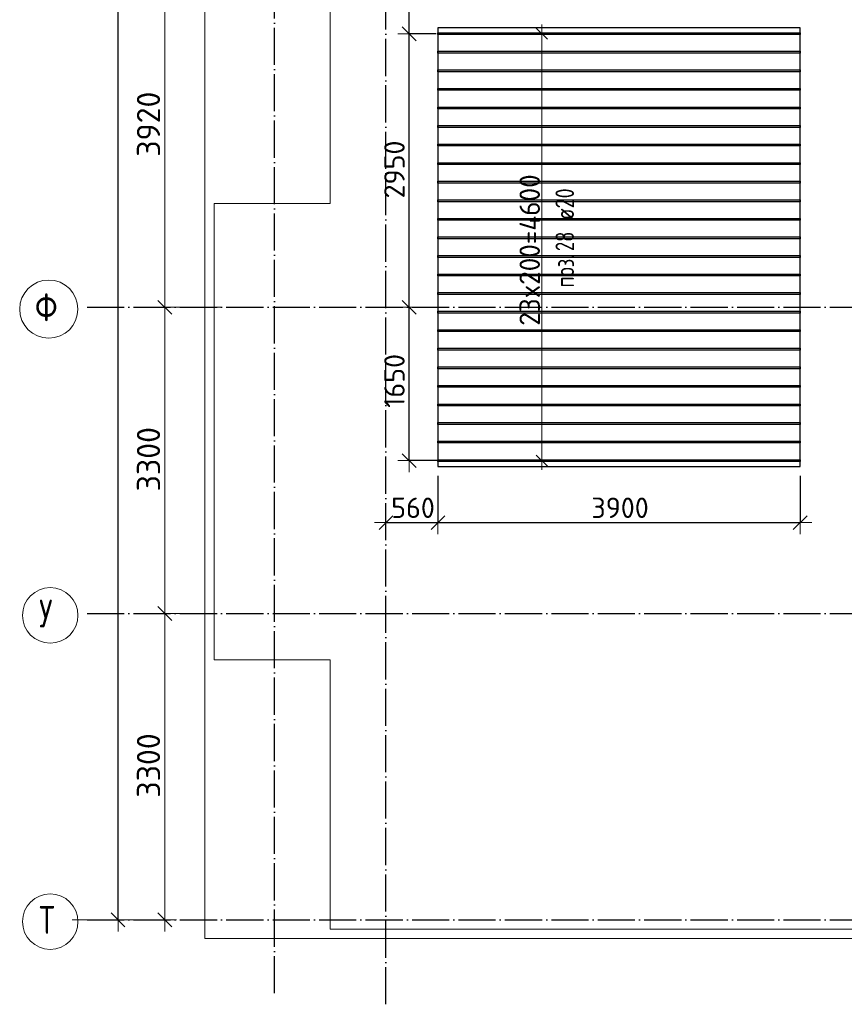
# Model space of a CAD drawing. Header units: millimetres. Extents: x -3725 to 93325, y -74170 to 82591.
# Tile 6 of 140: x 27255 to 36136, y -44170 to -33561. Entities that reach past the tile are written whole.
import ezdxf

# ---------------------------------------------------------------- set-up
doc = ezdxf.new("R2010")
doc.units = ezdxf.units.MM
doc.header["$PDMODE"] = 65
for name, pattern in [('______11', [500, 400, -50, 0, -50]), ('______3', [500, 400, -100]), ('______5', [1100, 800, -100, 100, -100])]:
    doc.linetypes.add(name, pattern=pattern)
for name, color, linetype, lineweight in [('Standard', 7, 'Continuous', 25), ('Балка_ общее', 7, '______3', 13), ('Размерная линия_ общее', 7, 'Continuous', 13), ('Фундамент (1)', 7, 'Continuous', 35)]:
    doc.layers.add(name, color=color, linetype=linetype, lineweight=lineweight)
doc.layers.add('Арм.стержн.Доп. Арм верхн.зоны Х', color=7, linetype='Continuous', lineweight=35, true_color=0x8c8cff)
doc.layers.add('Осевая линия_ общее', color=7, linetype='______5', lineweight=13, true_color=0xa0a0a0)
doc.styles.add('ISOCPEUR', font='ISOCPEUR')
doc.dimstyles.new('DIMSTYLE_18', dxfattribs={"dimtxt": 220, "dimasz": 250, "dimexe": 0, "dimexo": 0, "dimgap": 110, "dimtad": 2, "dimdec": 0, "dimrnd": 1, "dimzin": 12, "dimdsep": 46, "dimtxsty": 'ISOCPEUR', "dimblk1": 'ALL_ML_STRICH', "dimblk2": 'ALL_ML_STRICH', "dimsah": 1, "dimcen": 0, "dimclrd": 7, "dimclre": 256, "dimclrt": 7, "dimadec": 0, "dimazin": 0, "dimtfac": 1, "dimtdec": 0, "dimtix": 1, "dimtmove": 2, "dimatfit": 3, "dimfxl": 0, "dimtzin": 0, "dimlwd": 0, "dimlwe": -3, "dimarcsym": 0})
doc.dimstyles.new('DIMSTYLE_3', dxfattribs={"dimtxt": 220, "dimasz": 250, "dimexe": 0, "dimexo": 0, "dimgap": 110, "dimtad": 2, "dimdec": 0, "dimrnd": 5, "dimzin": 12, "dimdsep": 46, "dimtxsty": 'ISOCPEUR', "dimblk1": 'ALL_ML_STRICH', "dimblk2": 'ALL_ML_STRICH', "dimsah": 1, "dimcen": 0, "dimclrd": 7, "dimclre": 256, "dimclrt": 7, "dimadec": 0, "dimazin": 0, "dimtfac": 1, "dimtdec": 0, "dimtix": 1, "dimtmove": 2, "dimatfit": 3, "dimfxl": 0, "dimtzin": 0, "dimlwd": 0, "dimlwe": -3, "dimarcsym": 0})
doc.dimstyles.new('DIMSTYLE_5', dxfattribs={"dimtxt": 220, "dimasz": 250, "dimexe": 0, "dimexo": 0, "dimgap": 110, "dimtad": 2, "dimdec": 0, "dimrnd": 5, "dimzin": 12, "dimdsep": 46, "dimtxsty": 'ISOCPEUR', "dimblk1": 'ALL_ML_STRICH', "dimblk2": 'ALL_ML_STRICH', "dimsah": 1, "dimcen": 0, "dimclrd": 7, "dimclre": 256, "dimclrt": 7, "dimadec": 0, "dimazin": 0, "dimtfac": 1, "dimtdec": 0, "dimtix": 1, "dimtmove": 2, "dimatfit": 3, "dimfxl": 0, "dimtvp": 1.2, "dimtzin": 0, "dimlwd": 0, "dimlwe": -3, "dimarcsym": 0})
doc.dimstyles.new('DIMSTYLE_7', dxfattribs={"dimtxt": 250, "dimasz": 250, "dimexe": 0, "dimexo": 0, "dimgap": 125, "dimtad": 2, "dimdec": 0, "dimrnd": 5, "dimzin": 12, "dimdsep": 46, "dimtxsty": 'ISOCPEUR', "dimblk1": 'ALL_ML_STRICH', "dimblk2": 'ALL_ML_STRICH', "dimsah": 1, "dimcen": 0, "dimclrd": 7, "dimclre": 256, "dimclrt": 7, "dimadec": 0, "dimazin": 0, "dimtfac": 1, "dimtdec": 0, "dimtix": 1, "dimtmove": 2, "dimatfit": 3, "dimfxl": 0, "dimtzin": 0, "dimlwd": 0, "dimlwe": -3, "dimarcsym": 0})

# ---------------------------------------------------------------- blocks, each defined once
blk = doc.blocks.new('ALL_ML_STRICH')
at = {"color": 0, "linetype": 'ByBlock', "lineweight": -2}
for p, q in [((0, -0.5), (0, 0.5)), ((-1, 0), (0.5, 0)), ((-0.3, -0.3), (0.3, 0.3))]:
    blk.add_line(p, q, dxfattribs=at)
blk = doc.blocks.new('*D65')
at = {"layer": 'DEFPOINTS', "color": 7, "linetype": 'Continuous', "lineweight": 13, "transparency": 33554687}
for p in [(29002, -39960), (27810, -43260), (28817, -43260)]:
    blk.add_point(p, dxfattribs=at)
at = {"layer": 'Балка_ общее', "color": 251, "linetype": 'Continuous', "lineweight": -2, "true_color": 0x656565, "transparency": 33554687}
for p, q in [((28992, -39960), (28817, -39960)), ((27820, -43260), (28817, -43260))]:
    blk.add_line(p, q, dxfattribs=at)
at = {"layer": 'Балка_ общее', "color": 7, "linetype": 'Continuous', "lineweight": -2, "transparency": 33554687}
blk.add_line((28817, -43260), (28817, -39960), dxfattribs=at)
at = {"layer": 'Балка_ общее', "color": 7, "linetype": 'Continuous', "lineweight": 13, "transparency": 33554687, "xscale": 250, "yscale": 250, "zscale": 250}
for p, rotation in [((28817, -39960), 90), ((28817, -43260), 270)]:
    blk.add_blockref('ALL_ML_STRICH', p, dxfattribs=dict(at, rotation=rotation))
at = {"layer": 'Балка_ общее', "color": 7, "linetype": 'Continuous', "lineweight": 13, "transparency": 33554687, "insert": (28642, -41597), "char_height": 250, "width": 1000, "attachment_point": 5, "rotation": 90, "style": 'ISOCPEUR'}
blk.add_mtext('\\A1;{3300}', dxfattribs=at)
blk = doc.blocks.new('*D66')
at = {"layer": 'DEFPOINTS', "color": 7, "linetype": 'Continuous', "lineweight": 13, "transparency": 33554687}
for p in [(29426, -36660), (28817, -39960), (29002, -39960)]:
    blk.add_point(p, dxfattribs=at)
at = {"layer": 'Балка_ общее', "color": 251, "linetype": 'Continuous', "lineweight": -2, "true_color": 0x656565, "transparency": 33554687}
for p, q in [((29416, -36660), (28817, -36660)), ((28992, -39960), (28817, -39960))]:
    blk.add_line(p, q, dxfattribs=at)
at = {"layer": 'Балка_ общее', "color": 7, "linetype": 'Continuous', "lineweight": -2, "transparency": 33554687}
blk.add_line((28817, -39960), (28817, -36660), dxfattribs=at)
at = {"layer": 'Балка_ общее', "color": 7, "linetype": 'Continuous', "lineweight": 13, "transparency": 33554687, "xscale": 250, "yscale": 250, "zscale": 250}
for p, rotation in [((28817, -36660), 90), ((28817, -39960), 270)]:
    blk.add_blockref('ALL_ML_STRICH', p, dxfattribs=dict(at, rotation=rotation))
at = {"layer": 'Балка_ общее', "color": 7, "linetype": 'Continuous', "lineweight": 13, "transparency": 33554687, "insert": (28642, -38297), "char_height": 250, "width": 1000, "attachment_point": 5, "rotation": 90, "style": 'ISOCPEUR'}
blk.add_mtext('\\A1;{3300}', dxfattribs=at)
blk = doc.blocks.new('*D67')
at = {"layer": 'DEFPOINTS', "color": 7, "linetype": 'Continuous', "lineweight": 13, "transparency": 33554687}
for p in [(28217, -32740), (28817, -36660), (29426, -36660)]:
    blk.add_point(p, dxfattribs=at)
at = {"layer": 'Балка_ общее', "color": 251, "linetype": 'Continuous', "lineweight": -2, "true_color": 0x656565, "transparency": 33554687}
for p, q in [((28817, -32740), (28817, -32740)), ((29416, -36660), (28817, -36660))]:
    blk.add_line(p, q, dxfattribs=at)
at = {"layer": 'Балка_ общее', "color": 7, "linetype": 'Continuous', "lineweight": -2, "transparency": 33554687}
blk.add_line((28817, -36660), (28817, -32740), dxfattribs=at)
at = {"layer": 'Балка_ общее', "color": 7, "linetype": 'Continuous', "lineweight": 13, "transparency": 33554687, "xscale": 250, "yscale": 250, "zscale": 250}
for p, rotation in [((28817, -32740), 90), ((28817, -36660), 270)]:
    blk.add_blockref('ALL_ML_STRICH', p, dxfattribs=dict(at, rotation=rotation))
at = {"layer": 'Балка_ общее', "color": 7, "linetype": 'Continuous', "lineweight": 13, "transparency": 33554687, "insert": (28642, -34687), "char_height": 250, "width": 1000, "attachment_point": 5, "rotation": 90, "style": 'ISOCPEUR'}
blk.add_mtext('\\A1;{3920}', dxfattribs=at)
blk = doc.blocks.new('*D250')
at = {"layer": 'DEFPOINTS', "color": 7, "linetype": 'Continuous', "lineweight": 13, "transparency": 33554687}
for p in [(31476, -36660), (31451, -38312), (31922, -38312)]:
    blk.add_point(p, dxfattribs=at)
at = {"layer": 'Размерная линия_ общее', "color": 253, "linetype": 'Continuous', "lineweight": -2, "true_color": 0xa0a0a0, "transparency": 33554687}
for p, q in [((31451, -36660), (31451, -36660)), ((31822, -38312), (31451, -38312))]:
    blk.add_line(p, q, dxfattribs=at)
at = {"layer": 'Размерная линия_ общее', "color": 7, "linetype": 'Continuous', "lineweight": -2, "transparency": 33554687}
blk.add_line((31451, -38312), (31451, -36660), dxfattribs=at)
at = {"layer": 'Размерная линия_ общее', "color": 7, "linetype": 'Continuous', "lineweight": 13, "transparency": 33554687, "xscale": 250, "yscale": 250, "zscale": 250}
for p, rotation in [((31451, -36660), 90), ((31451, -38312), 270)]:
    blk.add_blockref('ALL_ML_STRICH', p, dxfattribs=dict(at, rotation=rotation))
at = {"layer": 'Размерная линия_ общее', "color": 7, "linetype": 'Continuous', "lineweight": 13, "transparency": 33554687, "insert": (31291, -37453), "char_height": 220, "width": 880, "attachment_point": 5, "rotation": 90, "style": 'ISOCPEUR'}
blk.add_mtext('\\A1;{1650}', dxfattribs=at)
blk = doc.blocks.new('*D251')
at = {"layer": 'DEFPOINTS', "color": 7, "linetype": 'Continuous', "lineweight": 13, "transparency": 33554687}
for p in [(31840, -33712), (31451, -36660), (31476, -36660)]:
    blk.add_point(p, dxfattribs=at)
at = {"layer": 'Размерная линия_ общее', "color": 253, "linetype": 'Continuous', "lineweight": -2, "true_color": 0xa0a0a0, "transparency": 33554687}
for p, q in [((31740, -33712), (31451, -33712)), ((31451, -36660), (31451, -36660))]:
    blk.add_line(p, q, dxfattribs=at)
at = {"layer": 'Размерная линия_ общее', "color": 7, "linetype": 'Continuous', "lineweight": -2, "transparency": 33554687}
blk.add_line((31451, -36660), (31451, -33712), dxfattribs=at)
at = {"layer": 'Размерная линия_ общее', "color": 7, "linetype": 'Continuous', "lineweight": 13, "transparency": 33554687, "xscale": 250, "yscale": 250, "zscale": 250}
for p, rotation in [((31451, -33712), 90), ((31451, -36660), 270)]:
    blk.add_blockref('ALL_ML_STRICH', p, dxfattribs=dict(at, rotation=rotation))
at = {"layer": 'Размерная линия_ общее', "color": 7, "linetype": 'Continuous', "lineweight": 13, "transparency": 33554687, "insert": (31291, -35175), "char_height": 220, "width": 880, "attachment_point": 5, "rotation": 90, "style": 'ISOCPEUR'}
blk.add_mtext('\\A1;{2950}', dxfattribs=at)
blk = doc.blocks.new('*D252')
at = {"layer": 'DEFPOINTS', "color": 7, "linetype": 'Continuous', "lineweight": 13, "transparency": 33554687}
for p in [(31898, -32022), (31451, -33712), (31840, -33712)]:
    blk.add_point(p, dxfattribs=at)
at = {"layer": 'Размерная линия_ общее', "color": 253, "linetype": 'Continuous', "lineweight": -2, "true_color": 0xa0a0a0, "transparency": 33554687}
for p, q in [((31798, -32022), (31451, -32022)), ((31740, -33712), (31451, -33712))]:
    blk.add_line(p, q, dxfattribs=at)
at = {"layer": 'Размерная линия_ общее', "color": 7, "linetype": 'Continuous', "lineweight": -2, "transparency": 33554687}
blk.add_line((31451, -33712), (31451, -32022), dxfattribs=at)
at = {"layer": 'Размерная линия_ общее', "color": 7, "linetype": 'Continuous', "lineweight": 13, "transparency": 33554687, "xscale": 250, "yscale": 250, "zscale": 250}
for p, rotation in [((31451, -32022), 90), ((31451, -33712), 270)]:
    blk.add_blockref('ALL_ML_STRICH', p, dxfattribs=dict(at, rotation=rotation))
at = {"layer": 'Размерная линия_ общее', "color": 7, "linetype": 'Continuous', "lineweight": 13, "transparency": 33554687, "insert": (31291, -32834), "char_height": 220, "width": 880, "attachment_point": 5, "rotation": 90, "style": 'ISOCPEUR'}
blk.add_mtext('\\A1;{1690}', dxfattribs=at)
blk = doc.blocks.new('*D255')
at = {"layer": 'DEFPOINTS', "color": 7, "linetype": 'Continuous', "lineweight": 13, "transparency": 33554687}
for p in [(31760, -38374), (31200, -38754), (31200, -38980)]:
    blk.add_point(p, dxfattribs=at)
at = {"layer": 'Размерная линия_ общее', "color": 253, "linetype": 'Continuous', "lineweight": -2, "true_color": 0xa0a0a0, "transparency": 33554687}
for p, q in [((31760, -38474), (31760, -38980)), ((31200, -38980), (31200, -38980))]:
    blk.add_line(p, q, dxfattribs=at)
at = {"layer": 'Размерная линия_ общее', "color": 7, "linetype": 'Continuous', "lineweight": -2, "transparency": 33554687}
blk.add_line((31200, -38980), (31760, -38980), dxfattribs=at)
at = {"layer": 'Размерная линия_ общее', "color": 7, "linetype": 'Continuous', "lineweight": 13, "transparency": 33554687, "xscale": 250, "yscale": 250, "zscale": 250, "rotation": 180}
blk.add_blockref('ALL_ML_STRICH', (31200, -38980), dxfattribs=at)
at = {"layer": 'Размерная линия_ общее', "color": 7, "linetype": 'Continuous', "lineweight": 13, "transparency": 33554687, "xscale": 250, "yscale": 250, "zscale": 250}
blk.add_blockref('ALL_ML_STRICH', (31760, -38980), dxfattribs=at)
at = {"layer": 'Размерная линия_ общее', "color": 7, "linetype": 'Continuous', "lineweight": 13, "transparency": 33554687, "insert": (31491, -38820), "char_height": 220, "width": 660, "attachment_point": 5, "style": 'ISOCPEUR'}
blk.add_mtext('\\A1;{560}', dxfattribs=at)
blk = doc.blocks.new('*D256')
at = {"layer": 'DEFPOINTS', "color": 7, "linetype": 'Continuous', "lineweight": 13, "transparency": 33554687}
for p in [(31760, -38374), (35660, -38374), (31760, -38980)]:
    blk.add_point(p, dxfattribs=at)
at = {"layer": 'Размерная линия_ общее', "color": 253, "linetype": 'Continuous', "lineweight": -2, "true_color": 0xa0a0a0, "transparency": 33554687}
for p, q in [((31760, -38474), (31760, -38980)), ((35660, -38474), (35660, -38980))]:
    blk.add_line(p, q, dxfattribs=at)
at = {"layer": 'Размерная линия_ общее', "color": 7, "linetype": 'Continuous', "lineweight": -2, "transparency": 33554687}
blk.add_line((31760, -38980), (35660, -38980), dxfattribs=at)
at = {"layer": 'Размерная линия_ общее', "color": 7, "linetype": 'Continuous', "lineweight": 13, "transparency": 33554687, "xscale": 250, "yscale": 250, "zscale": 250, "rotation": 180}
blk.add_blockref('ALL_ML_STRICH', (31760, -38980), dxfattribs=at)
at = {"layer": 'Размерная линия_ общее', "color": 7, "linetype": 'Continuous', "lineweight": 13, "transparency": 33554687, "xscale": 250, "yscale": 250, "zscale": 250}
blk.add_blockref('ALL_ML_STRICH', (35660, -38980), dxfattribs=at)
at = {"layer": 'Размерная линия_ общее', "color": 7, "linetype": 'Continuous', "lineweight": 13, "transparency": 33554687, "insert": (33721, -38820), "char_height": 220, "width": 880, "attachment_point": 5, "style": 'ISOCPEUR'}
blk.add_mtext('\\A1;{3900}', dxfattribs=at)
blk = doc.blocks.new('*D526')
at = {"layer": 'DEFPOINTS', "color": 7, "linetype": 'Continuous', "lineweight": 13, "transparency": 33554687}
for p in [(28232, -22220), (27980, -43260), (28314, -43260)]:
    blk.add_point(p, dxfattribs=at)
at = {"layer": 'Размерная линия_ общее', "color": 253, "linetype": 'Continuous', "lineweight": -2, "true_color": 0xa0a0a0, "transparency": 33554687}
for p, q in [((28314, -22220), (28314, -22220)), ((28080, -43260), (28314, -43260))]:
    blk.add_line(p, q, dxfattribs=at)
at = {"layer": 'Размерная линия_ общее', "color": 7, "linetype": 'Continuous', "lineweight": -2, "transparency": 33554687}
blk.add_line((28314, -43260), (28314, -22220), dxfattribs=at)
at = {"layer": 'Размерная линия_ общее', "color": 7, "linetype": 'Continuous', "lineweight": 13, "transparency": 33554687, "xscale": 250, "yscale": 250, "zscale": 250}
for p, rotation in [((28314, -22220), 90), ((28314, -43260), 270)]:
    blk.add_blockref('ALL_ML_STRICH', p, dxfattribs=dict(at, rotation=rotation))
at = {"layer": 'Размерная линия_ общее', "color": 7, "linetype": 'Continuous', "lineweight": 13, "transparency": 33554687, "insert": (28154, -32718), "char_height": 220, "width": 1100, "attachment_point": 5, "rotation": 90, "style": 'ISOCPEUR'}
blk.add_mtext('\\A1;{21040}', dxfattribs=at)
blk = doc.blocks.new('СЛОЖНЫЙ_ОБЪЕКТ_3')
at = {"layer": 'Осевая линия_ общее', "color": 253, "linetype": '______11', "lineweight": -3, "true_color": 0xa0a0a0, "transparency": 33554687}
for p, q in [((30000, -44050), (30000, -20490)), ((31200, -44170), (31200, -20490)), ((27980, -36660), (46830, -36660)), ((27980, -39960), (44900, -39960)), ((27980, -43260), (44900, -43260))]:
    blk.add_line(p, q, dxfattribs=at)
at = {"layer": 'Осевая линия_ общее', "color": 7, "linetype": 'Continuous', "lineweight": 13, "transparency": 33554687}
for centre, radius in [((27568.4, -36679.5), 313.4), ((27583.8, -39979.5), 298.8), ((27583.8, -43279.5), 298.8)]:
    blk.add_circle(centre, radius, dxfattribs=at)
at = {"layer": 'Осевая линия_ общее', "color": 7, "linetype": 'Continuous', "lineweight": 13, "transparency": 33554687, "char_height": 300, "attachment_point": 7, "style": 'ISOCPEUR'}
for s, insert, width in [('\\W0.83;Ф', (27418.4, -36810), 425), ('\\W0.80;У', (27463.8, -40110), 359.833), ('\\W0.80;Т', (27463.8, -43410), 359.833)]:
    blk.add_mtext(s, dxfattribs=dict(at, insert=insert, width=width))
at = {"layer": 'Балка_ общее', "color": 7, "linetype": 'Continuous', "lineweight": 13, "transparency": 33554687}
for base, p1, p2, picture, middle in [((28816.9, -32740), (29415.8, -36660), (28816.9, -32740), '*D67', (28641.9, -34687.5)), ((28816.9, -36660), (28992.5, -39960), (29415.8, -36660), '*D66', (28641.9, -38297.5)), ((28816.9, -39960), (27820, -43260), (28992.5, -39960), '*D65', (28641.9, -41597.5))]:
    dim = blk.add_linear_dim(base=base, p1=p1, p2=p2, angle=90, dimstyle='DIMSTYLE_7', override={"dimpost": '<>', "dimclrd": 7, "dimclre": 251, "dimclrt": 7, "dimlwd": 0, "dimlwe": 65533}, dxfattribs=at)
    dim.commit()
    dim.dimension.update_dxf_attribs({"geometry": picture, "text_midpoint": middle, "dimtype": 160})

msp = doc.modelspace()

# ---------------------------------------------------------------- linework, layer by layer
at = {"layer": 'Standard', "color": 7, "linetype": 'Continuous', "lineweight": 18, "transparency": 33554687}
msp.add_lwpolyline([(29250, -43460), (46440, -43460), (46440, -21620), (29250, -21620), (29250, -43460)], dxfattribs=at)
at = {"layer": 'Арм.стержн.Доп. Арм верхн.зоны Х', "color": 7, "linetype": 'Continuous', "lineweight": 13, "transparency": 33554687}
for p, q in [((32878, -33711.8), (32878, -33611.8)), ((32878, -38311.8), (32878, -33711.8)), ((32878, -38311.8), (32878, -38411.8))]:
    msp.add_line(p, q, dxfattribs=at)
at = {"layer": 'Арм.стержн.Доп. Арм верхн.зоны Х', "color": 253, "linetype": 'Continuous', "lineweight": -3, "true_color": 0xa0a0a0, "transparency": 33554687}
for p, q in [((32878, -33711.8), (32778, -33711.8)), ((32878, -33711.8), (32978, -33711.8)), ((32878, -38311.8), (32778, -38311.8)), ((32878, -38311.8), (32978, -38311.8))]:
    msp.add_line(p, q, dxfattribs=at)
at = {"layer": 'Арм.стержн.Доп. Арм верхн.зоны Х', "color": 7, "linetype": 'Continuous', "lineweight": 25, "transparency": 33554687}
for p, q in [((32938, -33771.8), (32818, -33651.8)), ((32938, -38371.8), (32818, -38251.8))]:
    msp.add_line(p, q, dxfattribs=at)
at = {"layer": 'Арм.стержн.Доп. Арм верхн.зоны Х', "color": 52, "linetype": 'Continuous', "lineweight": 25, "transparency": 33554687}
msp.add_lwpolyline([(35660.2, -33649.3), (31760.2, -33649.3), (31760.2, -38374.3), (35660.2, -38374.3), (35660.2, -33649.3)], dxfattribs=at)
at = {"layer": 'Арм.стержн.Доп. Арм верхн.зоны Х', "color": 33, "linetype": 'Continuous', "lineweight": 25, "true_color": 0xf0a546, "transparency": 33554687}
for points in [[(35660.2, -33721.8), (31760.2, -33721.8), (31760.2, -33701.8), (35660.2, -33701.8), (35660.2, -33721.8)], [(35660.2, -33921.8), (31760.2, -33921.8), (31760.2, -33901.8), (35660.2, -33901.8), (35660.2, -33921.8)], [(35660.2, -34121.8), (31760.2, -34121.8), (31760.2, -34101.8), (35660.2, -34101.8), (35660.2, -34121.8)], [(35660.2, -34321.8), (31760.2, -34321.8), (31760.2, -34301.8), (35660.2, -34301.8), (35660.2, -34321.8)], [(35660.2, -34521.8), (31760.2, -34521.8), (31760.2, -34501.8), (35660.2, -34501.8), (35660.2, -34521.8)], [(35660.2, -34721.8), (31760.2, -34721.8), (31760.2, -34701.8), (35660.2, -34701.8), (35660.2, -34721.8)], [(35660.2, -34921.8), (31760.2, -34921.8), (31760.2, -34901.8), (35660.2, -34901.8), (35660.2, -34921.8)], [(35660.2, -35121.8), (31760.2, -35121.8), (31760.2, -35101.8), (35660.2, -35101.8), (35660.2, -35121.8)], [(35660.2, -35321.8), (31760.2, -35321.8), (31760.2, -35301.8), (35660.2, -35301.8), (35660.2, -35321.8)], [(35660.2, -35521.8), (31760.2, -35521.8), (31760.2, -35501.8), (35660.2, -35501.8), (35660.2, -35521.8)], [(35660.2, -35721.8), (31760.2, -35721.8), (31760.2, -35701.8), (35660.2, -35701.8), (35660.2, -35721.8)], [(35660.2, -35921.8), (31760.2, -35921.8), (31760.2, -35901.8), (35660.2, -35901.8), (35660.2, -35921.8)], [(35660.2, -36121.8), (31760.2, -36121.8), (31760.2, -36101.8), (35660.2, -36101.8), (35660.2, -36121.8)], [(35660.2, -36321.8), (31760.2, -36321.8), (31760.2, -36301.8), (35660.2, -36301.8), (35660.2, -36321.8)], [(35660.2, -36521.8), (31760.2, -36521.8), (31760.2, -36501.8), (35660.2, -36501.8), (35660.2, -36521.8)], [(35660.2, -36721.8), (31760.2, -36721.8), (31760.2, -36701.8), (35660.2, -36701.8), (35660.2, -36721.8)], [(35660.2, -36921.8), (31760.2, -36921.8), (31760.2, -36901.8), (35660.2, -36901.8), (35660.2, -36921.8)], [(35660.2, -37121.8), (31760.2, -37121.8), (31760.2, -37101.8), (35660.2, -37101.8), (35660.2, -37121.8)], [(35660.2, -37321.8), (31760.2, -37321.8), (31760.2, -37301.8), (35660.2, -37301.8), (35660.2, -37321.8)], [(35660.2, -37521.8), (31760.2, -37521.8), (31760.2, -37501.8), (35660.2, -37501.8), (35660.2, -37521.8)], [(35660.2, -37721.8), (31760.2, -37721.8), (31760.2, -37701.8), (35660.2, -37701.8), (35660.2, -37721.8)], [(35660.2, -37921.8), (31760.2, -37921.8), (31760.2, -37901.8), (35660.2, -37901.8), (35660.2, -37921.8)], [(35660.2, -38121.8), (31760.2, -38121.8), (31760.2, -38101.8), (35660.2, -38101.8), (35660.2, -38121.8)], [(35660.2, -38321.8), (31760.2, -38321.8), (31760.2, -38301.8), (35660.2, -38301.8), (35660.2, -38321.8)]]:
    msp.add_lwpolyline(points, dxfattribs=at)
at = {"layer": 'Фундамент (1)', "color": 7, "lineweight": 18, "transparency": 33554687}
for p, q in [((30600, -35540), (30600, -29940)), ((29350, -40460), (29350, -35540)), ((29350, -35540), (30600, -35540)), ((30600, -40460), (29350, -40460)), ((30600, -43360), (30600, -40460)), ((44500, -43360), (30600, -43360))]:
    msp.add_line(p, q, dxfattribs=at)
at = {"layer": 'Фундамент (1)', "color": 7, "linetype": 'Continuous', "lineweight": 18, "transparency": 33554687}
for p, q in [((30600, -35540), (30600, -29940)), ((29350, -40460), (29350, -35540)), ((29350, -35540), (30600, -35540)), ((30600, -40460), (29350, -40460)), ((30600, -43360), (30600, -40460)), ((44500, -43360), (30600, -43360))]:
    msp.add_line(p, q, dxfattribs=at)

# ---------------------------------------------------------------- block references
at = {"layer": 'Балка_ общее', "color": 7, "linetype": 'Continuous', "lineweight": 13, "transparency": 33554687}
msp.add_blockref('СЛОЖНЫЙ_ОБЪЕКТ_3', (0, 0), dxfattribs=at)

# ---------------------------------------------------------------- texts
at = {"layer": 'Арм.стержн.Доп. Арм верхн.зоны Х', "color": 7, "linetype": 'Continuous', "lineweight": 13, "transparency": 33554687, "insert": (32858, -36858.8), "char_height": 220, "width": 1821.862, "attachment_point": 7, "rotation": 90, "style": 'ISOCPEUR'}
msp.add_mtext('\\W0.97;23x200=4600', dxfattribs=at)
at = {"layer": 'Арм.стержн.Доп. Арм верхн.зоны Х', "color": 7, "linetype": 'Continuous', "lineweight": 25, "transparency": 33554687, "char_height": 200, "attachment_point": 7, "rotation": 90, "style": 'ISOCPEUR'}
for s, insert, width in [('\\W0.79; ø20 ', (33225.5, -35821.2), 661.987), ('\\W0.73;28', (33225.5, -36054.5), 306.006), ('\\W0.77;поз.', (33225.5, -36446.2), 468.039)]:
    msp.add_mtext(s, dxfattribs=dict(at, insert=insert, width=width))

# ---------------------------------------------------------------- dimensions: what is measured, and where the dimension line sits
at = {"layer": 'Размерная линия_ общее', "color": 7, "linetype": 'Continuous', "lineweight": 13, "transparency": 33554687}
for base, p1, p2, dimstyle, picture, middle in [((28314.4, -22220), (28080, -43260), (28314.4, -22220), 'DIMSTYLE_18', '*D526', (28154.4, -32718)), ((31451.2, -32021.5), (31740, -33711.8), (31798.4, -32021.5), 'DIMSTYLE_3', '*D252', (31291.2, -32833.7)), ((31451.2, -33711.8), (31451.2, -36660), (31740, -33711.8), 'DIMSTYLE_3', '*D251', (31291.2, -35174.9)), ((31451.2, -36660), (31821.6, -38311.8), (31451.2, -36660), 'DIMSTYLE_3', '*D250', (31291.2, -37452.9))]:
    dim = msp.add_linear_dim(base=base, p1=p1, p2=p2, angle=90, dimstyle=dimstyle, override={"dimpost": '<>', "dimclrd": 7, "dimclre": 253, "dimclrt": 7, "dimlwd": 0, "dimlwe": 65533}, dxfattribs=at)
    dim.commit()
    dim.dimension.update_dxf_attribs({"geometry": picture, "text_midpoint": middle, "dimtype": 160})
for base, p1, p2, dimstyle, picture, middle in [((31760.2, -38980.1), (31200, -38980.1), (31760.2, -38474.3), 'DIMSTYLE_5', '*D255', (31491.1, -38820.1)), ((35660.2, -38980.1), (31760.2, -38474.3), (35660.2, -38474.3), 'DIMSTYLE_3', '*D256', (33721.2, -38820.1))]:
    dim = msp.add_linear_dim(base=base, p1=p1, p2=p2, dimstyle=dimstyle, override={"dimpost": '<>', "dimclrd": 7, "dimclre": 253, "dimclrt": 7, "dimlwd": 0, "dimlwe": 65533}, dxfattribs=at)
    dim.commit()
    dim.dimension.update_dxf_attribs({"geometry": picture, "text_midpoint": middle, "dimtype": 160})

doc.saveas('drawing.dxf')
